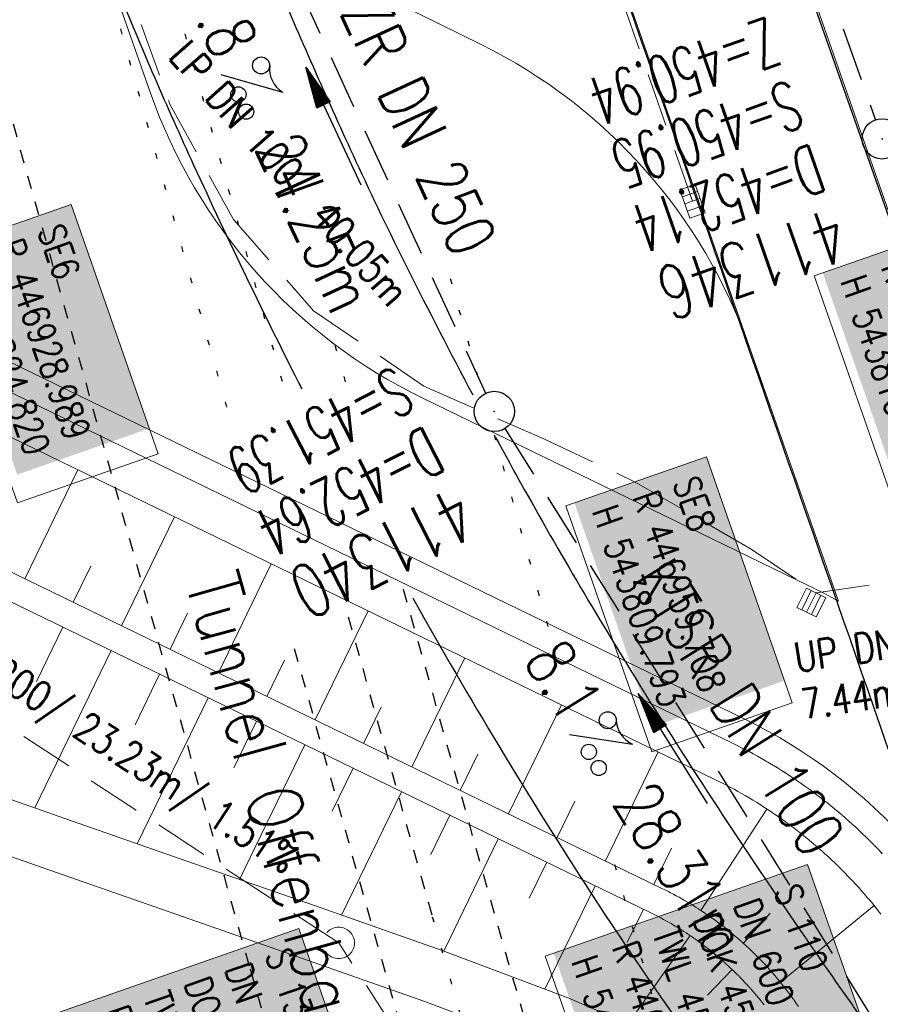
# Model space of a CAD drawing. Extents: x 446577 to 447240, y 443630 to 444842.
# Tile 7 of 71: x 446930 to 446962, y 443794 to 443831. Entities that reach past the tile are written whole.
import ezdxf
from ezdxf.enums import TextEntityAlignment as Align

# ---------------------------------------------------------------- set-up
doc = ezdxf.new("R2010")
doc.units = 0
doc.header["$LTSCALE"] = 2
doc.header["$MEASUREMENT"] = 0
for name, pattern in [('ACAD_ISO03W100', [0.5, 0.25, -0.25]), ('AUSGEZOGEN', [0]), ('GESTRICH-X2', [1.5, 1, -0.5]), ('PUNKTX2_STR', [0.6, 0.1, -0.5])]:
    doc.linetypes.add(name, pattern=pattern)
doc.layers.get('0').update_dxf_attribs({"linetype": 'AUSGEZOGEN'})
for name, color, linetype in [('Bahnachse', 7, 'CONTINUOUS'), ('Beschriftung', 7, 'CONTINUOUS'), ('FBR', 8, 'CONTINUOUS'), ('Gleisachsen', 7, 'CONTINUOUS'), ('Hintergrund', 7, 'CONTINUOUS'), ('Hintergrundplan', 7, 'CONTINUOUS'), ('Ingenieurbauwerke', 15, 'CONTINUOUS'), ('KANAL', 7, 'GESTRICH-X2'), ('PFEIL', 7, 'CONTINUOUS'), ('SCHACHTNR', 6, 'CONTINUOUS'), ('SCHLITZRINNE', 8, 'AUSGEZOGEN'), ('SCHSYMBOL', 7, 'AUSGEZOGEN'), ('TEXTO', 4, 'CONTINUOUS'), ('TEXTU', 4, 'CONTINUOUS')]:
    doc.layers.add(name, color=color, linetype=linetype)
doc.styles.add('6', font='txt_____.ttf', dxfattribs={"width": 0.8, "height": 1})
doc.styles.add('8', font='txt_____.ttf', dxfattribs={"width": 0.8, "height": 1})
doc.styles.add('ROMANS', font='romans.shx', dxfattribs={"width": 0.8})

# ---------------------------------------------------------------- blocks, each defined once
blk = doc.blocks.new('PROM')
blk.add_line((1.566, 1.817), (0.019, 0.015))
for centre, radius in [((0.317, 1.51), 0.317), ((0.943, 0.291), 0.283), ((1.645, 0.287), 0.283)]:
    blk.add_circle(centre, radius)
blk.add_arc((0.992, 2.682), 1.033, 239.1414, 303.3549)
blk = doc.blocks.new('PFEIL2')
at = {"color": 0}
for p, q in [((0.88, 0.002), (-2.401, -0.012)), ((0.881, -0.271), (0.879, 0.276)), ((0.879, 0.276), (2.429, 0.009)), ((0.911, 0.27), (0.879, 0.265)), ((0.965, 0.261), (0.879, 0.246)), ((1.019, 0.252), (0.879, 0.228)), ((1.073, 0.242), (0.879, 0.209)), ((1.127, 0.233), (0.879, 0.191)), ((1.181, 0.224), (0.879, 0.172)), ((1.235, 0.214), (0.879, 0.154)), ((1.289, 0.205), (0.879, 0.135)), ((1.343, 0.196), (0.879, 0.117)), ((1.397, 0.187), (0.879, 0.098)), ((1.451, 0.177), (0.879, 0.08)), ((1.505, 0.168), (0.879, 0.061)), ((1.559, 0.159), (0.88, 0.043)), ((1.613, 0.149), (0.88, 0.024)), ((1.668, 0.14), (0.88, 0.006)), ((1.722, 0.131), (0.88, -0.013)), ((1.776, 0.121), (0.88, -0.031)), ((1.83, 0.112), (0.88, -0.05)), ((1.884, 0.103), (0.88, -0.068)), ((1.938, 0.094), (0.88, -0.087)), ((1.992, 0.084), (0.88, -0.105)), ((2.046, 0.075), (0.88, -0.124)), ((2.1, 0.066), (0.88, -0.142)), ((2.154, 0.056), (0.88, -0.161)), ((2.208, 0.047), (0.88, -0.179)), ((2.262, 0.038), (0.881, -0.198)), ((2.316, 0.029), (0.881, -0.216)), ((2.37, 0.019), (0.881, -0.235)), ((2.424, 0.01), (0.881, -0.253)), ((2.429, 0.009), (0.881, -0.271))]:
    blk.add_line(p, q, dxfattribs=at)
blk = doc.blocks.new('GST')
at = {"color": 0}
blk.add_circle((0, 0), 0.75, dxfattribs=at)
blk.add_point((0, 0), dxfattribs=at)
blk = doc.blocks.new('10')
blk.add_blockref('GST', (0, 0))
blk = doc.blocks.new('SK-rechteck Mitt')
at = {"color": 18, "lineweight": 9, "true_color": 0x000000}
for p, q in [((-0.375, 0.2), (-0.375, -0.2)), ((-0.375, 0.2), (0.375, 0.2)), ((-0.1875, 0.2), (-0.1875, -0.2)), ((0, 0.2), (0, -0.2)), ((0.1875, 0.2), (0.1875, -0.2)), ((0.375, 0.2), (0.375, -0.2)), ((-0.375, -0.2), (0.375, -0.2))]:
    blk.add_line(p, q, dxfattribs=at)
blk = doc.blocks.new('Schacht')
at = {"color": 18, "lineweight": 9, "true_color": 0x000000}
blk.add_circle((0, 0), 0.779, dxfattribs=at)
blk = doc.blocks.new('SK-quadrat Rand')
at = {"color": 18, "lineweight": 9, "true_color": 0x000000}
for p, q in [((-0.4, 0.8), (-0.4, 0)), ((-0.4, 0.8), (0.4, 0.8)), ((-0.2, 0.8), (-0.2, 0)), ((0, 0.8), (0, 0)), ((0.2, 0.8), (0.2, 0)), ((0.4, 0.8), (0.4, 0)), ((-0.4, 0), (0.4, 0))]:
    blk.add_line(p, q, dxfattribs=at)

msp = doc.modelspace()

# ---------------------------------------------------------------- linework, layer by layer
at = {"layer": 'Bahnachse', "color": 7, "linetype": 'PUNKTX2_STR'}
msp.add_line((446945.645, 443797.198), (446950.668, 443779.65), dxfattribs=at)
at = {"layer": 'Bahnachse', "linetype": 'PUNKTX2_STR', "flags": 128}
msp.add_lwpolyline([(446935.791, 443832.326), (446940.298, 443816.259)], dxfattribs=at)
at = {"layer": 'Bahnachse', "linetype": 'ACAD_ISO03W100', "flags": 128}
msp.add_lwpolyline([(446942.517, 443808.348), (446945.645, 443797.198)], dxfattribs=at)
at = {"layer": 'Beschriftung', "color": 18, "lineweight": 9, "true_color": 0x000000}
for points in [[(446932.213, 443823.673), (446935.45, 443814.406), (446930.226, 443812.581), (446926.989, 443821.849), (446932.213, 443823.673)], [(446965.074, 443822.849), (446968.224, 443813.832), (446963, 443812.007), (446959.851, 443821.024), (446965.074, 443822.849)], [(446955.839, 443814.298), (446959.033, 443805.156), (446953.809, 443803.331), (446950.615, 443812.474), (446955.839, 443814.298)], [(446959.603, 443799.143), (446962.84, 443789.876), (446953.085, 443786.468), (446949.847, 443795.736), (446959.603, 443799.143)], [(446940.679, 443796.758), (446943.914, 443787.499), (446934.159, 443784.091), (446930.924, 443793.351), (446940.679, 443796.758)]]:
    msp.add_lwpolyline(points, close=True, dxfattribs=at)
at = {"layer": 'FBR'}
msp.add_lwpolyline([(446978.811, 443777.804), (446977.838, 443779.92), (446953.977, 443847.794), (446944.372, 443875.211)], dxfattribs=at)
for points in [[(446963.395, 443791.048, 0.000903), (446963.475, 443790.95, 0.008098), (446964.815, 443789.354, 0.044964), (446965.487, 443788.707, 0.04079), (446966.339, 443788.131, 0.158037), (446967.576, 443787.881, 0.469329), (446967.853, 443788.304, 0.009198), (446967.52, 443789.322, 0.000223), (446952.986, 443831.009, 0.000003), (446941.422, 443864.131, -0.000017)], [(446937.742, 443837.069, 0.006229), (446939.86, 443831.913, 0.007743), (446942.795, 443825.299, 0.00793), (446944.711, 443821.323, 0.005906), (446947.153, 443816.593, 0.014284)], [(446933.92, 443831.718, 0.010856), (446936.771, 443825.139, 0.009692), (446940.79, 443816.819, 0.021485)], [(446947.985, 443815.044, 0.012277), (446952.457, 443807.277, 0.013079), (446958.631, 443797.709, 0.003438), (446961.144, 443794.084, 0.004536), (446962.118, 443792.724, 0.010945)], [(446944.927, 443809.039, 0.01666), (446951.558, 443798.061, 0.023922), (446960.243, 443786.011, 0.001436), (446965.357, 443779.625, 0.003875), (446967.277, 443777.279, 0.002785), (446970.324, 443773.656, -0.000602), (446981.795, 443760.134, -0.0066)]]:
    msp.add_lwpolyline(points, format="xyb", dxfattribs=at)
at = {"layer": 'Gleisachsen', "color": 8, "linetype": 'PUNKTX2_STR'}
msp.add_line((446942.026, 443818.43), (446942.426, 443817.003), dxfattribs=at)
at = {"layer": 'Gleisachsen', "linetype": 'ACAD_ISO03W100'}
for p, q in [((446944.567, 443809.371), (446947.812, 443797.805)), ((446947.808, 443797.817), (446973.382, 443708.462)), ((446943.482, 443796.579), (446969.057, 443707.219))]:
    msp.add_line(p, q, dxfattribs=at)
at = {"layer": 'Gleisachsen', "color": 8, "linetype": 'PUNKTX2_STR', "flags": 128}
msp.add_lwpolyline([(446933.727, 443831.354), (446938.168, 443815.521)], dxfattribs=at)
at = {"layer": 'Gleisachsen', "linetype": 'ACAD_ISO03W100', "flags": 128}
msp.add_lwpolyline([(446940.51, 443807.172), (446943.479, 443796.59)], dxfattribs=at)
at = {"layer": 'Hintergrund', "color": 254, "lineweight": 18, "true_color": 0xcccccc}
for p, q in [((446930.495, 443809.761), (446932.461, 443813.808)), ((446934.093, 443808.014), (446936.059, 443812.06)), ((446932.294, 443808.887), (446932.949, 443810.236)), ((446937.691, 443806.266), (446939.657, 443810.313)), ((446935.892, 443807.14), (446936.547, 443808.489)), ((446941.289, 443804.518), (446943.255, 443808.566)), ((446931.909, 443807.964), (446930.929, 443805.946)), ((446933.708, 443807.09), (446930.869, 443801.245)), ((446939.49, 443805.392), (446940.145, 443806.741)), ((446944.887, 443802.771), (446946.853, 443806.818)), ((446935.507, 443806.216), (446934.594, 443804.337)), ((446937.306, 443805.342), (446934.67, 443799.915)), ((446943.088, 443803.644), (446943.744, 443804.994)), ((446948.485, 443801.023), (446950.451, 443805.071)), ((446939.105, 443804.468), (446938.26, 443802.729)), ((446940.904, 443803.594), (446938.472, 443798.588)), ((446952.083, 443799.275), (446954.049, 443803.323)), ((446946.686, 443801.897), (446947.342, 443803.246)), ((446942.703, 443802.721), (446941.926, 443801.122)), ((446944.502, 443801.847), (446942.273, 443797.259)), ((446950.284, 443800.149), (446950.94, 443801.499)), ((446955.631, 443797.435), (446958.089, 443801.204)), ((446946.301, 443800.973), (446945.591, 443799.512)), ((446948.1, 443800.099), (446946.069, 443795.919)), ((446953.882, 443798.402), (446954.538, 443799.751)), ((446949.899, 443799.225), (446949.249, 443797.888)), ((446951.698, 443798.352), (446949.832, 443794.51)), ((446953.497, 443797.478), (446952.894, 443796.237)), ((446958.589, 443794.766), (446962.072, 443797.615)), ((446957.213, 443796.214), (446958.209, 443797.336)), ((446955.237, 443796.496), (446952.932, 443793.214)), ((446956.791, 443795.241), (446955.878, 443794.279))]:
    msp.add_line(p, q, dxfattribs=at)
for points in [[(446887.998, 444035.855, -0.019083), (446889.67, 444031.608), (446966.999, 443810.897)], [(446897.446, 443843.078), (446898.315, 443840.597, 0.197945), (446909.973, 443827.513), (446957.244, 443804.551, -0.198221), (446967.381, 443793.174), (446970.989, 443782.875, 0.096812), (446989.639, 443750.499)]]:
    msp.add_lwpolyline(points, format="xyb", dxfattribs=at)
for points in [[(446917.26, 443933.295), (446923.887, 443914.717), (446933.958, 443885.571), (446939.25, 443870.335), (446945.45, 443852.689), (446946.949, 443848.355), (446951.404, 443835.683), (446958.188, 443816.242), (446958.62, 443815.011)], [(446962.379, 443799.543), (446962.26, 443799.669), (446962.139, 443799.795), (446962.11, 443799.825), (446962.017, 443799.919), (446961.895, 443800.042), (446961.77, 443800.164), (446961.645, 443800.285), (446961.519, 443800.405), (446961.392, 443800.524), (446961.263, 443800.641), (446961.134, 443800.757), (446961.003, 443800.872), (446960.871, 443800.986), (446960.739, 443801.099), (446960.605, 443801.21), (446960.47, 443801.321), (446960.335, 443801.43), (446960.198, 443801.537), (446960.06, 443801.644), (446959.922, 443801.749), (446959.781, 443801.854), (446959.641, 443801.956), (446959.5, 443802.057), (446959.358, 443802.157), (446959.214, 443802.256), (446959.139, 443802.307), (446959.07, 443802.353), (446958.925, 443802.449), (446958.779, 443802.544), (446958.632, 443802.638), (446958.484, 443802.73), (446958.336, 443802.82), (446958.186, 443802.91), (446958.036, 443802.998), (446957.885, 443803.084), (446957.734, 443803.17), (446957.581, 443803.253), (446957.428, 443803.336), (446957.274, 443803.417), (446957.119, 443803.496), (446956.963, 443803.575), (446956.807, 443803.651), (446924.358, 443819.41), (446956.807, 443803.651), (446956.963, 443803.575), (446957.119, 443803.496), (446957.274, 443803.417), (446957.428, 443803.336), (446957.581, 443803.253), (446957.734, 443803.17), (446957.885, 443803.084), (446958.036, 443802.998), (446958.186, 443802.91), (446958.336, 443802.82), (446958.484, 443802.73), (446958.632, 443802.638), (446958.79, 443802.537), (446958.925, 443802.449), (446959.07, 443802.353), (446959.139, 443802.307), (446959.214, 443802.256), (446959.358, 443802.157), (446959.5, 443802.057), (446959.641, 443801.956), (446959.782, 443801.853), (446959.922, 443801.749), (446960.06, 443801.644), (446960.198, 443801.537), (446960.335, 443801.43), (446960.47, 443801.321), (446960.605, 443801.21), (446960.739, 443801.099), (446960.871, 443800.986), (446961.003, 443800.872), (446961.134, 443800.757), (446961.263, 443800.641), (446961.392, 443800.524), (446961.519, 443800.405), (446961.645, 443800.285), (446961.77, 443800.164), (446961.895, 443800.042), (446962.017, 443799.919), (446962.11, 443799.825), (446962.139, 443799.795), (446962.26, 443799.669), (446962.379, 443799.543)], [(446962.379, 443799.543), (446962.26, 443799.669), (446962.139, 443799.795), (446962.11, 443799.825), (446962.017, 443799.919), (446961.895, 443800.042), (446961.77, 443800.164), (446961.645, 443800.285), (446961.519, 443800.405), (446961.392, 443800.524), (446961.263, 443800.641), (446961.134, 443800.757), (446961.003, 443800.872), (446960.871, 443800.986), (446960.739, 443801.099), (446960.605, 443801.21), (446960.47, 443801.321), (446960.335, 443801.43), (446960.198, 443801.537), (446960.06, 443801.644), (446959.922, 443801.749), (446959.781, 443801.854), (446959.641, 443801.956), (446959.5, 443802.057), (446959.358, 443802.157), (446959.214, 443802.256), (446959.139, 443802.307), (446959.07, 443802.353), (446958.925, 443802.449), (446958.779, 443802.544), (446958.632, 443802.638), (446958.484, 443802.73), (446958.336, 443802.82), (446958.186, 443802.91), (446958.036, 443802.998), (446957.885, 443803.084), (446957.734, 443803.17), (446957.581, 443803.253), (446957.428, 443803.336), (446957.274, 443803.417), (446957.119, 443803.496), (446956.963, 443803.575), (446956.807, 443803.651), (446924.358, 443819.41), (446956.807, 443803.651), (446956.963, 443803.575), (446957.119, 443803.496), (446957.274, 443803.417), (446957.428, 443803.336), (446957.581, 443803.253), (446957.734, 443803.17), (446957.885, 443803.084), (446958.036, 443802.998), (446958.186, 443802.91), (446958.336, 443802.82), (446958.484, 443802.73), (446958.632, 443802.638), (446958.79, 443802.537), (446958.925, 443802.449), (446959.07, 443802.353), (446959.139, 443802.307), (446959.214, 443802.256), (446959.358, 443802.157), (446959.5, 443802.057), (446959.641, 443801.956), (446959.782, 443801.853), (446959.922, 443801.749), (446960.06, 443801.644), (446960.198, 443801.537), (446960.335, 443801.43), (446960.47, 443801.321), (446960.605, 443801.21), (446960.739, 443801.099), (446960.871, 443800.986), (446961.003, 443800.872), (446961.134, 443800.757), (446961.263, 443800.641), (446961.392, 443800.524), (446961.519, 443800.405), (446961.645, 443800.285), (446961.77, 443800.164), (446961.895, 443800.042), (446962.017, 443799.919), (446962.11, 443799.825), (446962.139, 443799.795), (446962.26, 443799.669), (446962.379, 443799.543)], [(446962.324, 443797.299), (446962.225, 443797.425), (446962.125, 443797.55), (446962.053, 443797.639), (446962.024, 443797.674), (446961.922, 443797.798), (446961.818, 443797.92), (446961.714, 443798.042), (446961.608, 443798.162), (446961.501, 443798.282), (446961.393, 443798.4), (446961.284, 443798.518), (446961.174, 443798.634), (446961.063, 443798.75), (446961.036, 443798.777), (446960.951, 443798.864), (446960.838, 443798.978), (446960.723, 443799.09), (446960.608, 443799.202), (446960.492, 443799.312), (446960.374, 443799.421), (446960.256, 443799.529), (446960.137, 443799.636), (446960.016, 443799.742), (446959.895, 443799.847), (446959.773, 443799.951), (446959.65, 443800.054), (446959.526, 443800.155), (446959.401, 443800.256), (446959.275, 443800.355), (446959.148, 443800.453), (446959.02, 443800.55), (446958.892, 443800.646), (446958.762, 443800.74), (446958.632, 443800.834), (446958.501, 443800.926), (446958.369, 443801.017), (446958.3, 443801.064), (446958.236, 443801.106), (446958.102, 443801.195), (446957.978, 443801.275), (446957.833, 443801.368), (446957.697, 443801.453), (446957.56, 443801.537), (446957.422, 443801.619), (446957.284, 443801.7), (446957.145, 443801.78), (446957.005, 443801.858), (446956.865, 443801.936), (446956.723, 443802.011), (446956.581, 443802.086), (446956.439, 443802.159), (446956.296, 443802.231), (446956.152, 443802.302), (446923.689, 443818.068)], [(446921.5, 443814.13), (446954.186, 443798.254), (446954.293, 443798.202), (446954.399, 443798.148), (446954.505, 443798.094), (446954.61, 443798.038), (446954.715, 443797.982), (446954.82, 443797.925), (446954.923, 443797.866), (446955.027, 443797.807), (446955.129, 443797.747), (446955.232, 443797.686), (446955.333, 443797.624), (446955.434, 443797.561), (446955.543, 443797.492), (446955.635, 443797.432), (446955.734, 443797.366), (446955.781, 443797.334), (446955.833, 443797.299), (446955.931, 443797.232), (446956.028, 443797.163), (446956.125, 443797.094), (446956.221, 443797.024), (446956.317, 443796.953), (446956.412, 443796.881), (446956.506, 443796.808), (446956.599, 443796.734), (446956.692, 443796.66), (446956.784, 443796.584), (446956.876, 443796.508), (446956.967, 443796.431), (446957.057, 443796.353), (446957.146, 443796.274), (446957.235, 443796.195), (446957.322, 443796.114), (446957.41, 443796.033), (446957.496, 443795.951), (446957.582, 443795.868), (446957.667, 443795.785), (446957.751, 443795.701), (446957.834, 443795.615), (446957.917, 443795.53), (446957.998, 443795.443), (446958.079, 443795.356), (446958.159, 443795.268), (446958.239, 443795.179), (446958.317, 443795.089), (446958.395, 443794.999), (446958.472, 443794.908), (446958.548, 443794.816), (446958.569, 443794.79), (446958.623, 443794.724), (446958.698, 443794.631), (446958.771, 443794.537), (446958.844, 443794.443), (446958.915, 443794.348), (446958.986, 443794.252), (446959.056, 443794.156), (446959.126, 443794.059), (446959.194, 443793.961), (446959.261, 443793.863)], [(446957.981, 443793.924), (446957.914, 443794.01), (446957.845, 443794.096), (446957.795, 443794.157), (446957.776, 443794.181), (446957.705, 443794.266), (446957.634, 443794.35), (446957.563, 443794.433), (446957.49, 443794.516), (446957.417, 443794.598), (446957.343, 443794.679), (446957.268, 443794.76), (446957.193, 443794.84), (446957.116, 443794.919), (446957.04, 443794.997), (446956.962, 443795.075), (446956.884, 443795.152), (446956.804, 443795.229), (446956.725, 443795.304), (446956.644, 443795.379), (446956.563, 443795.454), (446956.481, 443795.527), (446956.399, 443795.6), (446956.316, 443795.672), (446956.232, 443795.743), (446956.148, 443795.813), (446956.062, 443795.883), (446955.977, 443795.952), (446955.89, 443796.02), (446955.803, 443796.087), (446955.716, 443796.153), (446955.628, 443796.219), (446955.539, 443796.284), (446955.45, 443796.348), (446955.36, 443796.411), (446955.269, 443796.473), (446955.222, 443796.506), (446955.178, 443796.535), (446955.086, 443796.596), (446955.001, 443796.651), (446954.901, 443796.715), (446954.808, 443796.773), (446954.714, 443796.83), (446954.62, 443796.886), (446954.525, 443796.942), (446954.43, 443796.997), (446954.334, 443797.051), (446954.238, 443797.103), (446954.141, 443797.156), (446954.043, 443797.207), (446953.946, 443797.257), (446953.847, 443797.306), (446953.749, 443797.355), (446921.064, 443813.231)], [(446927.015, 443802.595), (446931.765, 443800.931), (446936.516, 443799.269), (446941.27, 443797.613), (446946.016, 443795.939), (446950.719, 443794.177), (446951.947, 443793.644)], [(446926.362, 443800.705), (446931.104, 443799.044), (446935.857, 443797.381), (446940.608, 443795.726), (446945.332, 443794.06), (446949.969, 443792.322)]]:
    msp.add_lwpolyline(points, dxfattribs=at)
msp.add_lwpolyline([(446945.29, 443816.475), (446959.643, 443809.505, -0.012202), (446960.749, 443808.934), (446959.556, 443812.32), (446958.62, 443815.011), (446957.447, 443818.338, 0.195503), (446947.467, 443829.622), (446931.835, 443837.316), (446935.154, 443827.849, 0.197884), (446945.29, 443816.475)], format="xyb", close=True, dxfattribs=at)
at = {"layer": 'Hintergrundplan', "color": 254, "lineweight": 18, "true_color": 0xcccccc}
for p, q in [((446930.495, 443809.761), (446932.461, 443813.808)), ((446934.093, 443808.014), (446936.059, 443812.06)), ((446932.294, 443808.887), (446932.949, 443810.236)), ((446937.691, 443806.266), (446939.657, 443810.313)), ((446935.892, 443807.14), (446936.547, 443808.489)), ((446941.289, 443804.518), (446943.255, 443808.566)), ((446931.909, 443807.964), (446930.929, 443805.946)), ((446933.708, 443807.09), (446930.869, 443801.245)), ((446939.49, 443805.392), (446940.145, 443806.741)), ((446944.887, 443802.771), (446946.853, 443806.818)), ((446935.507, 443806.216), (446934.594, 443804.337)), ((446937.306, 443805.342), (446934.67, 443799.915)), ((446943.088, 443803.644), (446943.744, 443804.994)), ((446948.485, 443801.023), (446950.451, 443805.071)), ((446939.105, 443804.468), (446938.26, 443802.729)), ((446940.904, 443803.594), (446938.472, 443798.588)), ((446952.083, 443799.275), (446954.049, 443803.323)), ((446946.686, 443801.897), (446947.342, 443803.246)), ((446942.703, 443802.721), (446941.926, 443801.122)), ((446944.502, 443801.847), (446942.273, 443797.259)), ((446950.284, 443800.149), (446950.94, 443801.499)), ((446955.631, 443797.435), (446958.089, 443801.204)), ((446946.301, 443800.973), (446945.591, 443799.512)), ((446948.1, 443800.099), (446946.069, 443795.919)), ((446953.882, 443798.402), (446954.538, 443799.751)), ((446949.899, 443799.225), (446949.249, 443797.888)), ((446951.698, 443798.352), (446949.832, 443794.51)), ((446953.497, 443797.478), (446952.894, 443796.237)), ((446958.589, 443794.766), (446962.072, 443797.615)), ((446957.213, 443796.214), (446958.209, 443797.336)), ((446955.237, 443796.496), (446952.932, 443793.214)), ((446956.791, 443795.241), (446955.878, 443794.279))]:
    msp.add_line(p, q, dxfattribs=at)
for points in [[(446887.998, 444035.855, -0.019083), (446889.67, 444031.608), (446966.999, 443810.897)], [(446897.446, 443843.078), (446898.315, 443840.597, 0.197945), (446909.973, 443827.513), (446957.244, 443804.551, -0.198221), (446967.381, 443793.174), (446970.989, 443782.875, 0.096812), (446989.639, 443750.499)]]:
    msp.add_lwpolyline(points, format="xyb", dxfattribs=at)
for points in [[(446917.26, 443933.295), (446923.887, 443914.717), (446933.958, 443885.571), (446939.25, 443870.335), (446945.45, 443852.689), (446946.949, 443848.355), (446951.404, 443835.683), (446958.188, 443816.242), (446958.62, 443815.011)], [(446962.379, 443799.543), (446962.26, 443799.669), (446962.139, 443799.795), (446962.11, 443799.825), (446962.017, 443799.919), (446961.895, 443800.042), (446961.77, 443800.164), (446961.645, 443800.285), (446961.519, 443800.405), (446961.392, 443800.524), (446961.263, 443800.641), (446961.134, 443800.757), (446961.003, 443800.872), (446960.871, 443800.986), (446960.739, 443801.099), (446960.605, 443801.21), (446960.47, 443801.321), (446960.335, 443801.43), (446960.198, 443801.537), (446960.06, 443801.644), (446959.922, 443801.749), (446959.781, 443801.854), (446959.641, 443801.956), (446959.5, 443802.057), (446959.358, 443802.157), (446959.214, 443802.256), (446959.139, 443802.307), (446959.07, 443802.353), (446958.925, 443802.449), (446958.779, 443802.544), (446958.632, 443802.638), (446958.484, 443802.73), (446958.336, 443802.82), (446958.186, 443802.91), (446958.036, 443802.998), (446957.885, 443803.084), (446957.734, 443803.17), (446957.581, 443803.253), (446957.428, 443803.336), (446957.274, 443803.417), (446957.119, 443803.496), (446956.963, 443803.575), (446956.807, 443803.651), (446924.358, 443819.41), (446956.807, 443803.651), (446956.963, 443803.575), (446957.119, 443803.496), (446957.274, 443803.417), (446957.428, 443803.336), (446957.581, 443803.253), (446957.734, 443803.17), (446957.885, 443803.084), (446958.036, 443802.998), (446958.186, 443802.91), (446958.336, 443802.82), (446958.484, 443802.73), (446958.632, 443802.638), (446958.79, 443802.537), (446958.925, 443802.449), (446959.07, 443802.353), (446959.139, 443802.307), (446959.214, 443802.256), (446959.358, 443802.157), (446959.5, 443802.057), (446959.641, 443801.956), (446959.782, 443801.853), (446959.922, 443801.749), (446960.06, 443801.644), (446960.198, 443801.537), (446960.335, 443801.43), (446960.47, 443801.321), (446960.605, 443801.21), (446960.739, 443801.099), (446960.871, 443800.986), (446961.003, 443800.872), (446961.134, 443800.757), (446961.263, 443800.641), (446961.392, 443800.524), (446961.519, 443800.405), (446961.645, 443800.285), (446961.77, 443800.164), (446961.895, 443800.042), (446962.017, 443799.919), (446962.11, 443799.825), (446962.139, 443799.795), (446962.26, 443799.669), (446962.379, 443799.543)], [(446962.379, 443799.543), (446962.26, 443799.669), (446962.139, 443799.795), (446962.11, 443799.825), (446962.017, 443799.919), (446961.895, 443800.042), (446961.77, 443800.164), (446961.645, 443800.285), (446961.519, 443800.405), (446961.392, 443800.524), (446961.263, 443800.641), (446961.134, 443800.757), (446961.003, 443800.872), (446960.871, 443800.986), (446960.739, 443801.099), (446960.605, 443801.21), (446960.47, 443801.321), (446960.335, 443801.43), (446960.198, 443801.537), (446960.06, 443801.644), (446959.922, 443801.749), (446959.781, 443801.854), (446959.641, 443801.956), (446959.5, 443802.057), (446959.358, 443802.157), (446959.214, 443802.256), (446959.139, 443802.307), (446959.07, 443802.353), (446958.925, 443802.449), (446958.779, 443802.544), (446958.632, 443802.638), (446958.484, 443802.73), (446958.336, 443802.82), (446958.186, 443802.91), (446958.036, 443802.998), (446957.885, 443803.084), (446957.734, 443803.17), (446957.581, 443803.253), (446957.428, 443803.336), (446957.274, 443803.417), (446957.119, 443803.496), (446956.963, 443803.575), (446956.807, 443803.651), (446924.358, 443819.41), (446956.807, 443803.651), (446956.963, 443803.575), (446957.119, 443803.496), (446957.274, 443803.417), (446957.428, 443803.336), (446957.581, 443803.253), (446957.734, 443803.17), (446957.885, 443803.084), (446958.036, 443802.998), (446958.186, 443802.91), (446958.336, 443802.82), (446958.484, 443802.73), (446958.632, 443802.638), (446958.79, 443802.537), (446958.925, 443802.449), (446959.07, 443802.353), (446959.139, 443802.307), (446959.214, 443802.256), (446959.358, 443802.157), (446959.5, 443802.057), (446959.641, 443801.956), (446959.782, 443801.853), (446959.922, 443801.749), (446960.06, 443801.644), (446960.198, 443801.537), (446960.335, 443801.43), (446960.47, 443801.321), (446960.605, 443801.21), (446960.739, 443801.099), (446960.871, 443800.986), (446961.003, 443800.872), (446961.134, 443800.757), (446961.263, 443800.641), (446961.392, 443800.524), (446961.519, 443800.405), (446961.645, 443800.285), (446961.77, 443800.164), (446961.895, 443800.042), (446962.017, 443799.919), (446962.11, 443799.825), (446962.139, 443799.795), (446962.26, 443799.669), (446962.379, 443799.543)], [(446962.324, 443797.299), (446962.225, 443797.425), (446962.125, 443797.55), (446962.053, 443797.639), (446962.024, 443797.674), (446961.922, 443797.798), (446961.818, 443797.92), (446961.714, 443798.042), (446961.608, 443798.162), (446961.501, 443798.282), (446961.393, 443798.4), (446961.284, 443798.518), (446961.174, 443798.634), (446961.063, 443798.75), (446961.036, 443798.777), (446960.951, 443798.864), (446960.838, 443798.978), (446960.723, 443799.09), (446960.608, 443799.202), (446960.492, 443799.312), (446960.374, 443799.421), (446960.256, 443799.529), (446960.137, 443799.636), (446960.016, 443799.742), (446959.895, 443799.847), (446959.773, 443799.951), (446959.65, 443800.054), (446959.526, 443800.155), (446959.401, 443800.256), (446959.275, 443800.355), (446959.148, 443800.453), (446959.02, 443800.55), (446958.892, 443800.646), (446958.762, 443800.74), (446958.632, 443800.834), (446958.501, 443800.926), (446958.369, 443801.017), (446958.3, 443801.064), (446958.236, 443801.106), (446958.102, 443801.195), (446957.978, 443801.275), (446957.833, 443801.368), (446957.697, 443801.453), (446957.56, 443801.537), (446957.422, 443801.619), (446957.284, 443801.7), (446957.145, 443801.78), (446957.005, 443801.858), (446956.865, 443801.936), (446956.723, 443802.011), (446956.581, 443802.086), (446956.439, 443802.159), (446956.296, 443802.231), (446956.152, 443802.302), (446923.689, 443818.068)], [(446921.5, 443814.13), (446954.186, 443798.254), (446954.293, 443798.202), (446954.399, 443798.148), (446954.505, 443798.094), (446954.61, 443798.038), (446954.715, 443797.982), (446954.82, 443797.925), (446954.923, 443797.866), (446955.027, 443797.807), (446955.129, 443797.747), (446955.232, 443797.686), (446955.333, 443797.624), (446955.434, 443797.561), (446955.543, 443797.492), (446955.635, 443797.432), (446955.734, 443797.366), (446955.781, 443797.334), (446955.833, 443797.299), (446955.931, 443797.232), (446956.028, 443797.163), (446956.125, 443797.094), (446956.221, 443797.024), (446956.317, 443796.953), (446956.412, 443796.881), (446956.506, 443796.808), (446956.599, 443796.734), (446956.692, 443796.66), (446956.784, 443796.584), (446956.876, 443796.508), (446956.967, 443796.431), (446957.057, 443796.353), (446957.146, 443796.274), (446957.235, 443796.195), (446957.322, 443796.114), (446957.41, 443796.033), (446957.496, 443795.951), (446957.582, 443795.868), (446957.667, 443795.785), (446957.751, 443795.701), (446957.834, 443795.615), (446957.917, 443795.53), (446957.998, 443795.443), (446958.079, 443795.356), (446958.159, 443795.268), (446958.239, 443795.179), (446958.317, 443795.089), (446958.395, 443794.999), (446958.472, 443794.908), (446958.548, 443794.816), (446958.569, 443794.79), (446958.623, 443794.724), (446958.698, 443794.631), (446958.771, 443794.537), (446958.844, 443794.443), (446958.915, 443794.348), (446958.986, 443794.252), (446959.056, 443794.156), (446959.126, 443794.059), (446959.194, 443793.961), (446959.261, 443793.863)], [(446957.981, 443793.924), (446957.914, 443794.01), (446957.845, 443794.096), (446957.795, 443794.157), (446957.776, 443794.181), (446957.705, 443794.266), (446957.634, 443794.35), (446957.563, 443794.433), (446957.49, 443794.516), (446957.417, 443794.598), (446957.343, 443794.679), (446957.268, 443794.76), (446957.193, 443794.84), (446957.116, 443794.919), (446957.04, 443794.997), (446956.962, 443795.075), (446956.884, 443795.152), (446956.804, 443795.229), (446956.725, 443795.304), (446956.644, 443795.379), (446956.563, 443795.454), (446956.481, 443795.527), (446956.399, 443795.6), (446956.316, 443795.672), (446956.232, 443795.743), (446956.148, 443795.813), (446956.062, 443795.883), (446955.977, 443795.952), (446955.89, 443796.02), (446955.803, 443796.087), (446955.716, 443796.153), (446955.628, 443796.219), (446955.539, 443796.284), (446955.45, 443796.348), (446955.36, 443796.411), (446955.269, 443796.473), (446955.222, 443796.506), (446955.178, 443796.535), (446955.086, 443796.596), (446955.001, 443796.651), (446954.901, 443796.715), (446954.808, 443796.773), (446954.714, 443796.83), (446954.62, 443796.886), (446954.525, 443796.942), (446954.43, 443796.997), (446954.334, 443797.051), (446954.238, 443797.103), (446954.141, 443797.156), (446954.043, 443797.207), (446953.946, 443797.257), (446953.847, 443797.306), (446953.749, 443797.355), (446921.064, 443813.231)], [(446927.015, 443802.595), (446931.765, 443800.931), (446936.516, 443799.269), (446941.27, 443797.613), (446946.016, 443795.939), (446950.719, 443794.177), (446951.947, 443793.644)], [(446926.362, 443800.705), (446931.104, 443799.044), (446935.857, 443797.381), (446940.608, 443795.726), (446945.332, 443794.06), (446949.969, 443792.322)]]:
    msp.add_lwpolyline(points, dxfattribs=at)
msp.add_lwpolyline([(446945.29, 443816.475), (446959.643, 443809.505, -0.012202), (446960.749, 443808.934), (446959.556, 443812.32), (446958.62, 443815.011), (446957.447, 443818.338, 0.195503), (446947.467, 443829.622), (446931.835, 443837.316), (446935.154, 443827.849, 0.197884), (446945.29, 443816.475)], format="xyb", close=True, dxfattribs=at)
at = {"layer": 'Ingenieurbauwerke', "color": 8, "linetype": 'PUNKTX2_STR'}
for p, q in [((446946.313, 443820.918), (446947.43, 443816.939)), ((446947.942, 443815.114), (446949.976, 443807.861)), ((446952.423, 443799.138), (446954.476, 443791.966))]:
    msp.add_line(p, q, dxfattribs=at)
at = {"layer": 'Ingenieurbauwerke', "linetype": 'ACAD_ISO03W100'}
msp.add_line((446938.867, 443795.258), (446964.444, 443705.894), dxfattribs=at)
at = {"layer": 'Ingenieurbauwerke', "linetype": 'ACAD_ISO03W100', "flags": 128}
msp.add_lwpolyline([(446928.975, 443830.522), (446938.857, 443795.294)], dxfattribs=at)
at = {"layer": 'KANAL'}
for p, q in [((446944.844, 443875.438), (446962.125, 443826.813)), ((446938.125, 443837.313), (446947.625, 443816.656)), ((446948.344, 443815.344), (446962.531, 443792.594))]:
    msp.add_line(p, q, dxfattribs=at)
at = {"layer": 'KANAL', "color": 92, "lineweight": 9, "true_color": 0x00b400}
for p, q in [((446959.917, 443809.236, 452.622), (446967.279, 443810.308, 452.5)), ((446942.165, 443796.227, 454.675), (446922.74, 443808.959, 453.375)), ((446980.149, 443737.558, 451.557), (446942.165, 443796.227, 454.675))]:
    msp.add_line(p, q, dxfattribs=at)
for points in [[(446955.32, 443823.793, 452.434), (446947.553, 443845.964, 452.202), (446940.624, 443865.749, 452.032), (446933.662, 443885.597, 451.877), (446926.736, 443905.38, 451.706), (446919.807, 443925.17, 451.543), (446915.497, 443937.459, 451.44)], [(446932.776, 443836.007, 0), (446935.9, 443827.384, 0), (446938.249, 443823.113, 0), (446941.233, 443819.726, 0), (446945.333, 443816.92, 0), (446949.789, 443814.959, 0), (446953.19, 443813.358, 0), (446957.508, 443810.862, 0), (446959.917, 443809.236, 452.622)]]:
    msp.add_polyline3d(points, dxfattribs=at)
at = {"layer": 'SCHLITZRINNE', "flags": 128}
msp.add_lwpolyline([(446918.666, 444051.482, 0.001942), (446927.717, 444023.784, 0.002834), (446934.101, 444004.864, 0.000005), (446941.432, 443983.537, 0.000867), (446941.474, 443983.415, 0.000084), (446947.849, 443965.085, 0.000199), (446950.544, 443957.352, 0.000027), (446955.553, 443942.997, 0.000044), (446958.667, 443934.078, 0.000101), (446962.051, 443924.393, 0.000084), (446966.153, 443912.669, 0.000975), (446970.092, 443901.486, -0.001001), (446974.031, 443890.303, -0.000613), (446978.162, 443878.453, 0.000574), (446982.293, 443866.603, 0.000043), (446985.962, 443856.119, 0.000041), (446989.821, 443845.1, 0.000098), (446990.721, 443842.532, -0.000006), (447006.522, 443797.477, -0.000336), (447009.233, 443789.73, -0.000126), (447016.458, 443769.022)], format="xyb", dxfattribs=at)

# ---------------------------------------------------------------- block references
at = {"layer": 'KANAL', "xscale": 1.5, "yscale": 1.5, "rotation": 109.3053680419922}
msp.add_blockref('SK-rechteck Mitt', (446955.32, 443823.793), dxfattribs=at)
at = {"layer": 'KANAL', "rotation": 153.7481689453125}
msp.add_blockref('SK-quadrat Rand', (446959.917, 443809.236), dxfattribs=at)
at = {"layer": 'KANAL', "xscale": 0.75, "yscale": 0.75}
msp.add_blockref('Schacht', (446942.165, 443796.227), dxfattribs=at)
at = {"layer": 'PFEIL'}
for p, rotation in [((446941.966, 443826.576), 114.7463999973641), ((446954.587, 443803.439), 121.9261999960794)]:
    msp.add_blockref('PFEIL2', p, dxfattribs=dict(at, rotation=rotation))
at = {"layer": 'SCHSYMBOL', "rotation": 289.2892000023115}
for p in [(446962.377, 443826.113), (446947.95, 443815.982)]:
    msp.add_blockref('10', p, dxfattribs=at)
at = {"layer": 'TEXTU'}
for p, rotation in [((446937.776, 443828.499), 294.7463999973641), ((446950.719, 443803.974), 301.9261999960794)]:
    msp.add_blockref('PROM', p, dxfattribs=dict(at, rotation=rotation))

# ---------------------------------------------------------------- texts
at = {"layer": 'Beschriftung', "color": 92, "true_color": 0x00b400, "char_height": 1.1, "attachment_point": 1, "line_spacing_factor": 0.959981, "style": '6'}
for s, insert, rotation in [('LP DN 100/ 40.05m', (446936.623, 443829.884), 311.3703), ('UP DN 200/^J7.44m', (446959.032, 443807.368), 8.2848)]:
    msp.add_mtext(s, dxfattribs=dict(at, insert=insert, rotation=rotation))
at = {"layer": 'Beschriftung', "color": 18, "true_color": 0x000000, "char_height": 1, "attachment_point": 1, "rotation": 289.2551, "line_spacing_factor": 0.959981, "style": '8', "bg_fill": 1, "box_fill_scale": 1.5, "bg_fill_color": 256, "bg_fill_true_color": 11599800, "bg_fill_transparency": 0}
for s, insert in [('SE6^JR 446928.989^JH 543824.820', (446931.905, 443823.036)), ('SE7^JR 446967.070^JH 543810.865', (446964.767, 443822.212)), ('SE8^JR 446959.708^JH 543809.793', (446955.532, 443813.662)), ('S 110^JDN 600^JDOK 452.40m^JTWL 451.76m^JR 446962.973^JH 543797.692', (446959.295, 443798.506)), ('S 13^JDN 1000^JDOK 454.68m^JTWL 449.59m^JR 446941.956^JH 543796.784', (446940.372, 443796.121))]:
    msp.add_mtext(s, dxfattribs=dict(at, insert=insert))
at = {"layer": 'Ingenieurbauwerke', "color": 7, "linetype": 'Continuous', "style": 'ROMANS', "oblique": 360, "width": 0.8337}
msp.add_text('Tunnel Offenbau', height=2, rotation=285.5691, dxfattribs=at).set_placement((446936.445, 443809.658))
at = {"layer": 'KANAL', "color": 92, "true_color": 0x00b400, "insert": (446925.945, 443809.393), "char_height": 1.1, "attachment_point": 1, "rotation": 326.7574, "line_spacing_factor": 0.959981, "style": '6'}
msp.add_mtext('MP DN 200/ 23.23m/ 1.51%', dxfattribs=at)
at = {"layer": 'SCHACHTNR', "style": 'ROMANS'}
for s, height, rotation, width, p in [('Z=450.94', 1.8, 199.2892, 0.6, (446958.125, 443830.656)), ('S=450.95', 1.8, 199.2892, 0.6, (446958.969, 443828.313)), ('D=452.14', 1.8, 199.2892, 0.6, (446959.781, 443825.938)), ('411346', 2, 199.2892, 0.7, (446960.625, 443823.594)), ('S=451.39', 1.8, 207.1589, 0.6, (446944.261, 443817.699)), ('D=452.64', 1.8, 207.1589, 0.6, (446945.392, 443815.458)), ('411340', 2, 207.1589, 0.7, (446946.549, 443813.251))]:
    msp.add_text(s, height=height, rotation=rotation, dxfattribs=dict(at, width=width)).set_placement(p)
at = {"layer": 'TEXTO', "style": 'ROMANS', "width": 0.75}
for s, rotation, p in [('KMZR DN 250', 294.7464, (446943.781, 443827.406)), ('KTSR DN 100', 301.9262, (446956.281, 443804.5))]:
    msp.add_text(s, height=1.8, rotation=rotation, dxfattribs=at).set_placement(p, align=Align.CENTER)
at = {"layer": 'TEXTU', "style": 'ROMANS', "width": 0.75}
for s, rotation, p in [('14.8', 294.7464, (446935.875, 443832.656)), ('24.25m', 294.7464, (446939.031, 443825.781)), ('8.1', 301.9262, (446949, 443806.719)), ('28.31m', 301.9262, (446952.313, 443801.438))]:
    msp.add_text(s, height=1.8, rotation=rotation, dxfattribs=at).set_placement(p)

doc.saveas('drawing.dxf')
